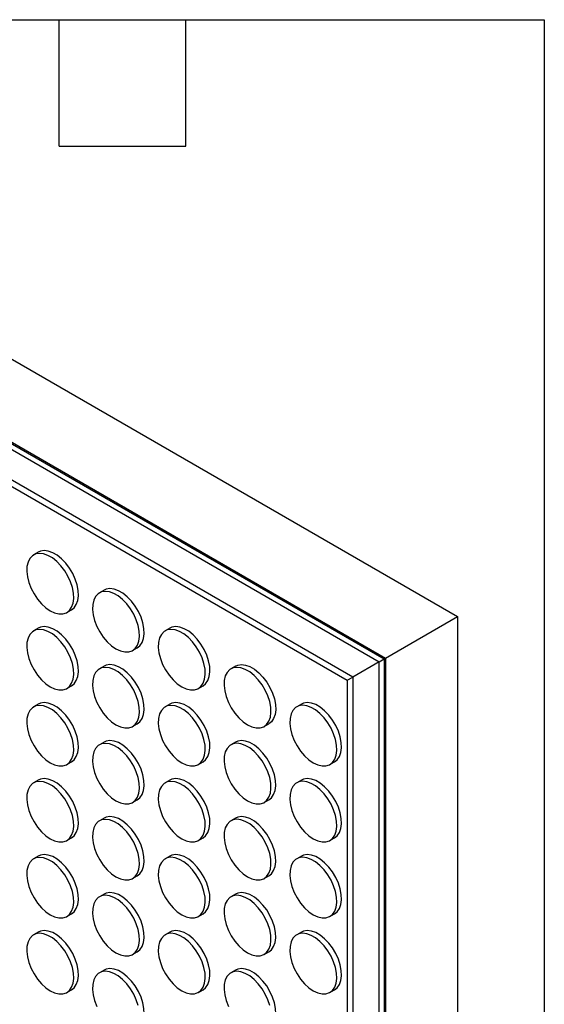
# Model space of a CAD drawing. Header units: millimetres. Extents: x 32 to 1365, y 32 to 1048.
# Tile 13 of 13: x 1207 to 1365, y 752 to 1048. Entities that reach past the tile are written whole.
import ezdxf

# ---------------------------------------------------------------- set-up
doc = ezdxf.new("R2010")
doc.units = ezdxf.units.MM
doc.header["$LTSCALE"] = 5
doc.linetypes.add('SLD-Solid', pattern=[0])
doc.layers.add('TEXT', color=140, linetype='SLD-Solid', lineweight=25)

msp = doc.modelspace()

# ---------------------------------------------------------------- linework, layer by layer
for p, q in [((1074.098, 1021.177), (1339.122, 868.183)), ((1084.487, 990.193), (1317.483, 855.688)), ((1085.418, 987.453), (1315.575, 854.586)), ((1085.902, 988.825), (1317.005, 855.412)), ((1307.596, 849.978), (1090.114, 975.528)), ((1090.362, 973.413), (1305.888, 848.992)), ((1212.924, 887.53), (1211.51, 886.713)), ((1232.723, 876.1), (1231.309, 875.284)), ((1221.509, 869.393), (1222.923, 870.209)), ((1317.483, 855.688), (1339.122, 868.183)), ((1339.122, 868.183), (1339.122, 313.261)), ((1212.924, 864.667), (1211.51, 863.85)), ((1252.522, 864.67), (1251.108, 863.854)), ((1241.308, 857.963), (1242.722, 858.779)), ((1232.723, 853.237), (1231.309, 852.421)), ((1272.321, 853.241), (1270.907, 852.424)), ((1315.575, 854.586), (1307.596, 849.978)), ((1315.575, 854.586), (1317.005, 855.412)), ((1315.575, 339.928), (1315.575, 854.586)), ((1317.005, 855.412), (1317.483, 855.688)), ((1317.005, 855.412), (1317.005, 339.66)), ((1317.483, 855.688), (1317.483, 337.751)), ((1221.509, 846.529), (1222.923, 847.346)), ((1261.107, 846.533), (1262.521, 847.349)), ((1305.888, 848.992), (1307.596, 849.978)), ((1305.888, 848.992), (1305.888, 351.229)), ((1307.596, 849.978), (1307.596, 349.957)), ((1212.924, 841.804), (1211.51, 840.987)), ((1252.522, 841.807), (1251.108, 840.991)), ((1292.12, 841.811), (1290.706, 840.995)), ((1241.308, 835.1), (1242.722, 835.916)), ((1280.906, 835.103), (1282.32, 835.92)), ((1232.723, 830.374), (1231.309, 829.557)), ((1272.321, 830.378), (1270.907, 829.561)), ((1221.509, 823.666), (1222.923, 824.483)), ((1261.107, 823.67), (1262.521, 824.486)), ((1300.705, 823.674), (1302.119, 824.49)), ((1212.924, 818.94), (1211.51, 818.124)), ((1252.522, 818.944), (1251.108, 818.128)), ((1292.12, 818.948), (1290.706, 818.131)), ((1241.308, 812.237), (1242.722, 813.053)), ((1280.906, 812.24), (1282.32, 813.057)), ((1232.723, 807.511), (1231.309, 806.694)), ((1272.321, 807.514), (1270.907, 806.698)), ((1221.509, 800.803), (1222.923, 801.619)), ((1261.107, 800.807), (1262.521, 801.623)), ((1300.705, 800.811), (1302.119, 801.627)), ((1212.924, 796.077), (1211.51, 795.261)), ((1252.522, 796.081), (1251.108, 795.265)), ((1292.12, 796.085), (1290.706, 795.268)), ((1241.308, 789.373), (1242.722, 790.19)), ((1280.906, 789.377), (1282.32, 790.194)), ((1232.723, 784.648), (1231.309, 783.831)), ((1272.321, 784.651), (1270.907, 783.835)), ((1221.509, 777.94), (1222.923, 778.756)), ((1261.107, 777.944), (1262.521, 778.76)), ((1300.705, 777.947), (1302.119, 778.764)), ((1212.924, 773.214), (1211.51, 772.398)), ((1252.522, 773.218), (1251.108, 772.401)), ((1292.12, 773.222), (1290.706, 772.405)), ((1241.308, 766.51), (1242.722, 767.327)), ((1280.906, 766.514), (1282.32, 767.33)), ((1232.723, 761.784), (1231.309, 760.968)), ((1272.321, 761.788), (1270.907, 760.972)), ((1221.509, 755.077), (1222.923, 755.893)), ((1261.107, 755.081), (1262.521, 755.897)), ((1300.705, 755.084), (1302.119, 755.901))]:
    msp.add_line(p, q)
at = {"flags": 128}
for points in [[(1216.509, 869.888), (1217.848, 869.263), (1219.138, 868.955), (1220.332, 868.977), (1221.389, 869.326), (1222.269, 869.991), (1222.942, 870.948), (1223.381, 872.161), (1223.573, 873.587), (1223.509, 875.175), (1223.192, 876.866), (1222.633, 878.601), (1221.853, 880.315), (1220.881, 881.948), (1219.75, 883.44), (1218.502, 884.738), (1217.182, 885.793), (1215.837, 886.569), (1214.517, 887.038), (1213.269, 887.181), (1212.138, 886.995), (1211.166, 886.485), (1210.386, 885.671), (1209.827, 884.581), (1209.51, 883.256), (1209.446, 881.742), (1209.638, 880.095), (1210.077, 878.374), (1210.75, 876.642), (1211.63, 874.96), (1212.687, 873.391), (1213.881, 871.99), (1215.171, 870.808), (1216.509, 869.888)], [(1222.923, 870.209), (1223.684, 870.808), (1224.356, 871.764), (1224.795, 872.977), (1224.987, 874.403), (1224.923, 875.991), (1224.606, 877.683), (1224.047, 879.417), (1223.268, 881.132), (1222.295, 882.765), (1221.164, 884.257), (1219.916, 885.554), (1218.596, 886.61), (1217.252, 887.386), (1215.932, 887.854), (1214.684, 887.998), (1213.553, 887.811), (1212.924, 887.53)], [(1236.308, 858.458), (1237.647, 857.833), (1238.937, 857.526), (1240.131, 857.547), (1241.188, 857.897), (1242.068, 858.562), (1242.741, 859.518), (1243.18, 860.731), (1243.372, 862.157), (1243.308, 863.745), (1242.991, 865.436), (1242.432, 867.171), (1241.652, 868.885), (1240.68, 870.518), (1239.549, 872.01), (1238.301, 873.308), (1236.981, 874.364), (1235.636, 875.14), (1234.316, 875.608), (1233.068, 875.751), (1231.937, 875.565), (1230.965, 875.055), (1230.185, 874.241), (1229.626, 873.151), (1229.309, 871.826), (1229.245, 870.312), (1229.437, 868.665), (1229.876, 866.944), (1230.549, 865.212), (1231.429, 863.531), (1232.486, 861.961), (1233.68, 860.56), (1234.97, 859.378), (1236.308, 858.458)], [(1242.722, 858.779), (1243.483, 859.378), (1244.155, 860.335), (1244.594, 861.548), (1244.786, 862.974), (1244.722, 864.561), (1244.405, 866.253), (1243.846, 867.987), (1243.067, 869.702), (1242.094, 871.335), (1240.963, 872.827), (1239.715, 874.124), (1238.395, 875.18), (1237.051, 875.956), (1235.731, 876.424), (1234.483, 876.568), (1233.352, 876.381), (1232.723, 876.1)], [(1222.923, 847.346), (1223.684, 847.945), (1224.356, 848.901), (1224.795, 850.114), (1224.987, 851.54), (1224.923, 853.128), (1224.606, 854.819), (1224.047, 856.554), (1223.268, 858.268), (1222.295, 859.901), (1221.164, 861.393), (1219.916, 862.691), (1218.596, 863.747), (1217.252, 864.523), (1215.932, 864.991), (1214.684, 865.134), (1213.553, 864.948), (1212.924, 864.667)], [(1262.521, 847.349), (1263.282, 847.948), (1263.954, 848.905), (1264.393, 850.118), (1264.585, 851.544), (1264.521, 853.132), (1264.204, 854.823), (1263.645, 856.558), (1262.866, 858.272), (1261.893, 859.905), (1260.762, 861.397), (1259.514, 862.695), (1258.194, 863.75), (1256.85, 864.526), (1255.53, 864.995), (1254.282, 865.138), (1253.151, 864.952), (1252.522, 864.67)], [(1216.509, 847.024), (1217.848, 846.399), (1219.138, 846.092), (1220.332, 846.114), (1221.389, 846.463), (1222.269, 847.128), (1222.942, 848.085), (1223.381, 849.298), (1223.573, 850.724), (1223.509, 852.311), (1223.192, 854.003), (1222.633, 855.737), (1221.853, 857.452), (1220.881, 859.085), (1219.75, 860.577), (1218.502, 861.874), (1217.182, 862.93), (1215.837, 863.706), (1214.517, 864.175), (1213.269, 864.318), (1212.138, 864.132), (1211.166, 863.622), (1210.386, 862.808), (1209.827, 861.718), (1209.51, 860.392), (1209.446, 858.879), (1209.638, 857.232), (1210.077, 855.511), (1210.75, 853.779), (1211.63, 852.097), (1212.687, 850.528), (1213.881, 849.127), (1215.171, 847.945), (1216.509, 847.024)], [(1256.107, 847.028), (1257.446, 846.403), (1258.736, 846.096), (1259.93, 846.117), (1260.987, 846.467), (1261.867, 847.132), (1262.54, 848.088), (1262.979, 849.302), (1263.171, 850.728), (1263.107, 852.315), (1262.79, 854.007), (1262.231, 855.741), (1261.451, 857.456), (1260.479, 859.089), (1259.348, 860.581), (1258.1, 861.878), (1256.78, 862.934), (1255.435, 863.71), (1254.115, 864.178), (1252.867, 864.322), (1251.736, 864.135), (1250.764, 863.626), (1249.984, 862.811), (1249.425, 861.722), (1249.108, 860.396), (1249.044, 858.882), (1249.236, 857.235), (1249.675, 855.515), (1250.348, 853.782), (1251.228, 852.101), (1252.285, 850.531), (1253.479, 849.13), (1254.769, 847.948), (1256.107, 847.028)], [(1242.722, 835.916), (1243.483, 836.515), (1244.155, 837.471), (1244.594, 838.685), (1244.786, 840.111), (1244.722, 841.698), (1244.405, 843.39), (1243.846, 845.124), (1243.067, 846.839), (1242.094, 848.472), (1240.963, 849.964), (1239.715, 851.261), (1238.395, 852.317), (1237.051, 853.093), (1235.731, 853.561), (1234.483, 853.705), (1233.352, 853.518), (1232.723, 853.237)], [(1272.321, 853.241), (1272.95, 853.522), (1274.081, 853.708), (1275.329, 853.565), (1276.649, 853.097), (1277.993, 852.321), (1279.313, 851.265), (1280.561, 849.967), (1281.692, 848.475), (1282.665, 846.842), (1283.444, 845.128), (1284.003, 843.393), (1284.32, 841.702), (1284.384, 840.114), (1284.192, 838.688), (1283.753, 837.475), (1283.081, 836.519), (1282.32, 835.92)], [(1236.308, 835.595), (1237.647, 834.97), (1238.937, 834.663), (1240.131, 834.684), (1241.188, 835.034), (1242.068, 835.699), (1242.741, 836.655), (1243.18, 837.868), (1243.372, 839.294), (1243.308, 840.882), (1242.991, 842.573), (1242.432, 844.308), (1241.652, 846.022), (1240.68, 847.655), (1239.549, 849.147), (1238.301, 850.445), (1236.981, 851.501), (1235.636, 852.277), (1234.316, 852.745), (1233.068, 852.888), (1231.937, 852.702), (1230.965, 852.192), (1230.185, 851.378), (1229.626, 850.288), (1229.309, 848.963), (1229.245, 847.449), (1229.437, 845.802), (1229.876, 844.081), (1230.549, 842.349), (1231.429, 840.667), (1232.486, 839.098), (1233.68, 837.697), (1234.97, 836.515), (1236.308, 835.595)], [(1275.906, 835.598), (1277.245, 834.973), (1278.534, 834.666), (1279.729, 834.688), (1280.786, 835.037), (1281.666, 835.702), (1282.339, 836.659), (1282.778, 837.872), (1282.97, 839.298), (1282.906, 840.885), (1282.589, 842.577), (1282.03, 844.311), (1281.25, 846.026), (1280.277, 847.659), (1279.147, 849.151), (1277.899, 850.448), (1276.579, 851.504), (1275.234, 852.28), (1273.914, 852.749), (1272.666, 852.892), (1271.535, 852.706), (1270.562, 852.196), (1269.783, 851.382), (1269.224, 850.292), (1268.907, 848.966), (1268.843, 847.453), (1269.035, 845.806), (1269.474, 844.085), (1270.147, 842.353), (1271.027, 840.671), (1272.084, 839.102), (1273.278, 837.701), (1274.568, 836.519), (1275.906, 835.598)], [(1216.509, 824.161), (1217.848, 823.536), (1219.138, 823.229), (1220.332, 823.251), (1221.389, 823.6), (1222.269, 824.265), (1222.942, 825.222), (1223.381, 826.435), (1223.573, 827.861), (1223.509, 829.448), (1223.192, 831.14), (1222.633, 832.874), (1221.853, 834.589), (1220.881, 836.222), (1219.75, 837.714), (1218.502, 839.011), (1217.182, 840.067), (1215.837, 840.843), (1214.517, 841.311), (1213.269, 841.455), (1212.138, 841.269), (1211.166, 840.759), (1210.386, 839.945), (1209.827, 838.855), (1209.51, 837.529), (1209.446, 836.016), (1209.638, 834.369), (1210.077, 832.648), (1210.75, 830.915), (1211.63, 829.234), (1212.687, 827.664), (1213.881, 826.263), (1215.171, 825.081), (1216.509, 824.161)], [(1222.923, 824.483), (1223.684, 825.082), (1224.356, 826.038), (1224.795, 827.251), (1224.987, 828.677), (1224.923, 830.265), (1224.606, 831.956), (1224.047, 833.691), (1223.268, 835.405), (1222.295, 837.038), (1221.164, 838.53), (1219.916, 839.828), (1218.596, 840.884), (1217.252, 841.66), (1215.932, 842.128), (1214.684, 842.271), (1213.553, 842.085), (1212.924, 841.804)], [(1256.107, 824.165), (1257.446, 823.54), (1258.736, 823.233), (1259.93, 823.254), (1260.987, 823.604), (1261.867, 824.269), (1262.54, 825.225), (1262.979, 826.438), (1263.171, 827.864), (1263.107, 829.452), (1262.79, 831.144), (1262.231, 832.878), (1261.451, 834.593), (1260.479, 836.226), (1259.348, 837.718), (1258.1, 839.015), (1256.78, 840.071), (1255.435, 840.847), (1254.115, 841.315), (1252.867, 841.459), (1251.736, 841.272), (1250.764, 840.763), (1249.984, 839.948), (1249.425, 838.859), (1249.108, 837.533), (1249.044, 836.019), (1249.236, 834.372), (1249.675, 832.652), (1250.348, 830.919), (1251.228, 829.238), (1252.285, 827.668), (1253.479, 826.267), (1254.769, 825.085), (1256.107, 824.165)], [(1262.521, 824.486), (1263.282, 825.085), (1263.954, 826.042), (1264.393, 827.255), (1264.585, 828.681), (1264.521, 830.268), (1264.204, 831.96), (1263.645, 833.694), (1262.866, 835.409), (1261.893, 837.042), (1260.762, 838.534), (1259.514, 839.831), (1258.194, 840.887), (1256.85, 841.663), (1255.53, 842.132), (1254.282, 842.275), (1253.151, 842.089), (1252.522, 841.807)], [(1295.705, 824.169), (1297.044, 823.544), (1298.333, 823.237), (1299.528, 823.258), (1300.585, 823.608), (1301.465, 824.273), (1302.138, 825.229), (1302.577, 826.442), (1302.768, 827.868), (1302.705, 829.456), (1302.388, 831.147), (1301.829, 832.882), (1301.049, 834.596), (1300.076, 836.229), (1298.946, 837.721), (1297.698, 839.019), (1296.378, 840.075), (1295.033, 840.851), (1293.713, 841.319), (1292.465, 841.462), (1291.334, 841.276), (1290.361, 840.766), (1289.582, 839.952), (1289.023, 838.862), (1288.706, 837.537), (1288.642, 836.023), (1288.834, 834.376), (1289.273, 832.655), (1289.946, 830.923), (1290.826, 829.241), (1291.883, 827.672), (1293.077, 826.271), (1294.367, 825.089), (1295.705, 824.169)], [(1302.119, 824.49), (1302.88, 825.089), (1303.552, 826.045), (1303.991, 827.259), (1304.183, 828.685), (1304.119, 830.272), (1303.802, 831.964), (1303.243, 833.698), (1302.464, 835.413), (1301.491, 837.046), (1300.36, 838.538), (1299.112, 839.835), (1297.792, 840.891), (1296.448, 841.667), (1295.128, 842.135), (1293.88, 842.279), (1292.749, 842.092), (1292.12, 841.811)], [(1236.308, 812.732), (1237.647, 812.107), (1238.937, 811.799), (1240.131, 811.821), (1241.188, 812.17), (1242.068, 812.835), (1242.741, 813.792), (1243.18, 815.005), (1243.372, 816.431), (1243.308, 818.019), (1242.991, 819.71), (1242.432, 821.445), (1241.652, 823.159), (1240.68, 824.792), (1239.549, 826.284), (1238.301, 827.582), (1236.981, 828.637), (1235.636, 829.413), (1234.316, 829.882), (1233.068, 830.025), (1231.937, 829.839), (1230.965, 829.329), (1230.185, 828.515), (1229.626, 827.425), (1229.309, 826.1), (1229.245, 824.586), (1229.437, 822.939), (1229.876, 821.218), (1230.549, 819.486), (1231.429, 817.804), (1232.486, 816.235), (1233.68, 814.834), (1234.97, 813.652), (1236.308, 812.732)], [(1242.722, 813.053), (1243.483, 813.652), (1244.155, 814.608), (1244.594, 815.821), (1244.786, 817.247), (1244.722, 818.835), (1244.405, 820.527), (1243.846, 822.261), (1243.067, 823.976), (1242.094, 825.609), (1240.963, 827.101), (1239.715, 828.398), (1238.395, 829.454), (1237.051, 830.23), (1235.731, 830.698), (1234.483, 830.842), (1233.352, 830.655), (1232.723, 830.374)], [(1275.906, 812.735), (1277.245, 812.11), (1278.534, 811.803), (1279.729, 811.825), (1280.786, 812.174), (1281.666, 812.839), (1282.339, 813.796), (1282.778, 815.009), (1282.97, 816.435), (1282.906, 818.022), (1282.589, 819.714), (1282.03, 821.448), (1281.25, 823.163), (1280.277, 824.796), (1279.147, 826.288), (1277.899, 827.585), (1276.579, 828.641), (1275.234, 829.417), (1273.914, 829.885), (1272.666, 830.029), (1271.535, 829.843), (1270.562, 829.333), (1269.783, 828.519), (1269.224, 827.429), (1268.907, 826.103), (1268.843, 824.59), (1269.035, 822.943), (1269.474, 821.222), (1270.147, 819.489), (1271.027, 817.808), (1272.084, 816.238), (1273.278, 814.837), (1274.568, 813.655), (1275.906, 812.735)], [(1282.32, 813.057), (1283.081, 813.656), (1283.753, 814.612), (1284.192, 815.825), (1284.384, 817.251), (1284.32, 818.839), (1284.003, 820.53), (1283.444, 822.265), (1282.665, 823.979), (1281.692, 825.612), (1280.561, 827.104), (1279.313, 828.402), (1277.993, 829.458), (1276.649, 830.234), (1275.329, 830.702), (1274.081, 830.845), (1272.95, 830.659), (1272.321, 830.378)], [(1216.509, 801.298), (1217.848, 800.673), (1219.138, 800.366), (1220.332, 800.387), (1221.389, 800.737), (1222.269, 801.402), (1222.942, 802.358), (1223.381, 803.572), (1223.573, 804.998), (1223.509, 806.585), (1223.192, 808.277), (1222.633, 810.011), (1221.853, 811.726), (1220.881, 813.359), (1219.75, 814.851), (1218.502, 816.148), (1217.182, 817.204), (1215.837, 817.98), (1214.517, 818.448), (1213.269, 818.592), (1212.138, 818.405), (1211.166, 817.896), (1210.386, 817.081), (1209.827, 815.992), (1209.51, 814.666), (1209.446, 813.152), (1209.638, 811.505), (1210.077, 809.785), (1210.75, 808.052), (1211.63, 806.371), (1212.687, 804.801), (1213.881, 803.4), (1215.171, 802.218), (1216.509, 801.298)], [(1222.923, 801.619), (1223.684, 802.218), (1224.356, 803.175), (1224.795, 804.388), (1224.987, 805.814), (1224.923, 807.402), (1224.606, 809.093), (1224.047, 810.828), (1223.268, 812.542), (1222.295, 814.175), (1221.164, 815.667), (1219.916, 816.965), (1218.596, 818.02), (1217.252, 818.796), (1215.932, 819.265), (1214.684, 819.408), (1213.553, 819.222), (1212.924, 818.94)], [(1256.107, 801.302), (1257.446, 800.677), (1258.736, 800.37), (1259.93, 800.391), (1260.987, 800.741), (1261.867, 801.406), (1262.54, 802.362), (1262.979, 803.575), (1263.171, 805.001), (1263.107, 806.589), (1262.79, 808.28), (1262.231, 810.015), (1261.451, 811.729), (1260.479, 813.362), (1259.348, 814.854), (1258.1, 816.152), (1256.78, 817.208), (1255.435, 817.984), (1254.115, 818.452), (1252.867, 818.595), (1251.736, 818.409), (1250.764, 817.899), (1249.984, 817.085), (1249.425, 815.995), (1249.108, 814.67), (1249.044, 813.156), (1249.236, 811.509), (1249.675, 809.788), (1250.348, 808.056), (1251.228, 806.375), (1252.285, 804.805), (1253.479, 803.404), (1254.769, 802.222), (1256.107, 801.302)], [(1262.521, 801.623), (1263.282, 802.222), (1263.954, 803.179), (1264.393, 804.392), (1264.585, 805.818), (1264.521, 807.405), (1264.204, 809.097), (1263.645, 810.831), (1262.866, 812.546), (1261.893, 814.179), (1260.762, 815.671), (1259.514, 816.968), (1258.194, 818.024), (1256.85, 818.8), (1255.53, 819.268), (1254.282, 819.412), (1253.151, 819.225), (1252.522, 818.944)], [(1295.705, 801.306), (1297.044, 800.681), (1298.333, 800.373), (1299.528, 800.395), (1300.585, 800.744), (1301.465, 801.409), (1302.138, 802.366), (1302.577, 803.579), (1302.768, 805.005), (1302.705, 806.593), (1302.388, 808.284), (1301.829, 810.019), (1301.049, 811.733), (1300.076, 813.366), (1298.946, 814.858), (1297.698, 816.156), (1296.378, 817.211), (1295.033, 817.987), (1293.713, 818.456), (1292.465, 818.599), (1291.334, 818.413), (1290.361, 817.903), (1289.582, 817.089), (1289.023, 815.999), (1288.706, 814.674), (1288.642, 813.16), (1288.834, 811.513), (1289.273, 809.792), (1289.946, 808.06), (1290.826, 806.378), (1291.883, 804.809), (1293.077, 803.408), (1294.367, 802.226), (1295.705, 801.306)], [(1302.119, 801.627), (1302.88, 802.226), (1303.552, 803.182), (1303.991, 804.395), (1304.183, 805.821), (1304.119, 807.409), (1303.802, 809.101), (1303.243, 810.835), (1302.464, 812.55), (1301.491, 814.183), (1300.36, 815.675), (1299.112, 816.972), (1297.792, 818.028), (1296.448, 818.804), (1295.128, 819.272), (1293.88, 819.416), (1292.749, 819.229), (1292.12, 818.948)], [(1236.308, 789.868), (1237.647, 789.243), (1238.937, 788.936), (1240.131, 788.958), (1241.188, 789.307), (1242.068, 789.972), (1242.741, 790.929), (1243.18, 792.142), (1243.372, 793.568), (1243.308, 795.155), (1242.991, 796.847), (1242.432, 798.581), (1241.652, 800.296), (1240.68, 801.929), (1239.549, 803.421), (1238.301, 804.718), (1236.981, 805.774), (1235.636, 806.55), (1234.316, 807.019), (1233.068, 807.162), (1231.937, 806.976), (1230.965, 806.466), (1230.185, 805.652), (1229.626, 804.562), (1229.309, 803.236), (1229.245, 801.723), (1229.437, 800.076), (1229.876, 798.355), (1230.549, 796.623), (1231.429, 794.941), (1232.486, 793.372), (1233.68, 791.971), (1234.97, 790.789), (1236.308, 789.868)], [(1242.722, 790.19), (1243.483, 790.789), (1244.155, 791.745), (1244.594, 792.958), (1244.786, 794.384), (1244.722, 795.972), (1244.405, 797.663), (1243.846, 799.398), (1243.067, 801.112), (1242.094, 802.745), (1240.963, 804.237), (1239.715, 805.535), (1238.395, 806.591), (1237.051, 807.367), (1235.731, 807.835), (1234.483, 807.978), (1233.352, 807.792), (1232.723, 807.511)], [(1275.906, 789.872), (1277.245, 789.247), (1278.534, 788.94), (1279.729, 788.961), (1280.786, 789.311), (1281.666, 789.976), (1282.339, 790.932), (1282.778, 792.146), (1282.97, 793.572), (1282.906, 795.159), (1282.589, 796.851), (1282.03, 798.585), (1281.25, 800.3), (1280.277, 801.933), (1279.147, 803.425), (1277.899, 804.722), (1276.579, 805.778), (1275.234, 806.554), (1273.914, 807.022), (1272.666, 807.166), (1271.535, 806.979), (1270.562, 806.47), (1269.783, 805.655), (1269.224, 804.566), (1268.907, 803.24), (1268.843, 801.726), (1269.035, 800.079), (1269.474, 798.359), (1270.147, 796.626), (1271.027, 794.945), (1272.084, 793.375), (1273.278, 791.974), (1274.568, 790.792), (1275.906, 789.872)], [(1282.32, 790.194), (1283.081, 790.792), (1283.753, 791.749), (1284.192, 792.962), (1284.384, 794.388), (1284.32, 795.976), (1284.003, 797.667), (1283.444, 799.402), (1282.665, 801.116), (1281.692, 802.749), (1280.561, 804.241), (1279.313, 805.539), (1277.993, 806.594), (1276.649, 807.37), (1275.329, 807.839), (1274.081, 807.982), (1272.95, 807.796), (1272.321, 807.514)], [(1216.509, 778.435), (1217.848, 777.81), (1219.138, 777.503), (1220.332, 777.524), (1221.389, 777.874), (1222.269, 778.539), (1222.942, 779.495), (1223.381, 780.708), (1223.573, 782.134), (1223.509, 783.722), (1223.192, 785.414), (1222.633, 787.148), (1221.853, 788.863), (1220.881, 790.496), (1219.75, 791.988), (1218.502, 793.285), (1217.182, 794.341), (1215.837, 795.117), (1214.517, 795.585), (1213.269, 795.729), (1212.138, 795.542), (1211.166, 795.033), (1210.386, 794.218), (1209.827, 793.129), (1209.51, 791.803), (1209.446, 790.289), (1209.638, 788.642), (1210.077, 786.922), (1210.75, 785.189), (1211.63, 783.508), (1212.687, 781.938), (1213.881, 780.537), (1215.171, 779.355), (1216.509, 778.435)], [(1222.923, 778.756), (1223.684, 779.355), (1224.356, 780.312), (1224.795, 781.525), (1224.987, 782.951), (1224.923, 784.538), (1224.606, 786.23), (1224.047, 787.964), (1223.268, 789.679), (1222.295, 791.312), (1221.164, 792.804), (1219.916, 794.101), (1218.596, 795.157), (1217.252, 795.933), (1215.932, 796.402), (1214.684, 796.545), (1213.553, 796.359), (1212.924, 796.077)], [(1256.107, 778.439), (1257.446, 777.814), (1258.736, 777.507), (1259.93, 777.528), (1260.987, 777.878), (1261.867, 778.543), (1262.54, 779.499), (1262.979, 780.712), (1263.171, 782.138), (1263.107, 783.726), (1262.79, 785.417), (1262.231, 787.152), (1261.451, 788.866), (1260.479, 790.499), (1259.348, 791.991), (1258.1, 793.289), (1256.78, 794.345), (1255.435, 795.121), (1254.115, 795.589), (1252.867, 795.732), (1251.736, 795.546), (1250.764, 795.036), (1249.984, 794.222), (1249.425, 793.132), (1249.108, 791.807), (1249.044, 790.293), (1249.236, 788.646), (1249.675, 786.925), (1250.348, 785.193), (1251.228, 783.511), (1252.285, 781.942), (1253.479, 780.541), (1254.769, 779.359), (1256.107, 778.439)], [(1262.521, 778.76), (1263.282, 779.359), (1263.954, 780.315), (1264.393, 781.529), (1264.585, 782.955), (1264.521, 784.542), (1264.204, 786.234), (1263.645, 787.968), (1262.866, 789.683), (1261.893, 791.316), (1260.762, 792.808), (1259.514, 794.105), (1258.194, 795.161), (1256.85, 795.937), (1255.53, 796.405), (1254.282, 796.549), (1253.151, 796.362), (1252.522, 796.081)], [(1295.705, 778.442), (1297.044, 777.817), (1298.333, 777.51), (1299.528, 777.532), (1300.585, 777.881), (1301.465, 778.546), (1302.138, 779.503), (1302.577, 780.716), (1302.768, 782.142), (1302.705, 783.729), (1302.388, 785.421), (1301.829, 787.155), (1301.049, 788.87), (1300.076, 790.503), (1298.946, 791.995), (1297.698, 793.292), (1296.378, 794.348), (1295.033, 795.124), (1293.713, 795.593), (1292.465, 795.736), (1291.334, 795.55), (1290.361, 795.04), (1289.582, 794.226), (1289.023, 793.136), (1288.706, 791.81), (1288.642, 790.297), (1288.834, 788.65), (1289.273, 786.929), (1289.946, 785.197), (1290.826, 783.515), (1291.883, 781.946), (1293.077, 780.545), (1294.367, 779.363), (1295.705, 778.442)], [(1302.119, 778.764), (1302.88, 779.363), (1303.552, 780.319), (1303.991, 781.532), (1304.183, 782.958), (1304.119, 784.546), (1303.802, 786.237), (1303.243, 787.972), (1302.464, 789.686), (1301.491, 791.319), (1300.36, 792.811), (1299.112, 794.109), (1297.792, 795.165), (1296.448, 795.941), (1295.128, 796.409), (1293.88, 796.552), (1292.749, 796.366), (1292.12, 796.085)], [(1242.722, 767.327), (1243.483, 767.926), (1244.155, 768.882), (1244.594, 770.095), (1244.786, 771.521), (1244.722, 773.109), (1244.405, 774.8), (1243.846, 776.535), (1243.067, 778.249), (1242.094, 779.882), (1240.963, 781.374), (1239.715, 782.672), (1238.395, 783.728), (1237.051, 784.504), (1235.731, 784.972), (1234.483, 785.115), (1233.352, 784.929), (1232.723, 784.648)], [(1282.32, 767.33), (1283.081, 767.929), (1283.753, 768.886), (1284.192, 770.099), (1284.384, 771.525), (1284.32, 773.112), (1284.003, 774.804), (1283.444, 776.538), (1282.665, 778.253), (1281.692, 779.886), (1280.561, 781.378), (1279.313, 782.675), (1277.993, 783.731), (1276.649, 784.507), (1275.329, 784.976), (1274.081, 785.119), (1272.95, 784.933), (1272.321, 784.651)], [(1236.308, 767.005), (1237.647, 766.38), (1238.937, 766.073), (1240.131, 766.095), (1241.188, 766.444), (1242.068, 767.109), (1242.741, 768.066), (1243.18, 769.279), (1243.372, 770.705), (1243.308, 772.292), (1242.991, 773.984), (1242.432, 775.718), (1241.652, 777.433), (1240.68, 779.066), (1239.549, 780.558), (1238.301, 781.855), (1236.981, 782.911), (1235.636, 783.687), (1234.316, 784.155), (1233.068, 784.299), (1231.937, 784.113), (1230.965, 783.603), (1230.185, 782.789), (1229.626, 781.699), (1229.309, 780.373), (1229.245, 778.86), (1229.437, 777.213), (1229.876, 775.492), (1230.549, 773.759), (1231.429, 772.078), (1232.486, 770.508), (1233.68, 769.107), (1234.97, 767.925), (1236.308, 767.005)], [(1275.906, 767.009), (1277.245, 766.384), (1278.534, 766.077), (1279.729, 766.098), (1280.786, 766.448), (1281.666, 767.113), (1282.339, 768.069), (1282.778, 769.282), (1282.97, 770.708), (1282.906, 772.296), (1282.589, 773.988), (1282.03, 775.722), (1281.25, 777.437), (1280.277, 779.07), (1279.147, 780.562), (1277.899, 781.859), (1276.579, 782.915), (1275.234, 783.691), (1273.914, 784.159), (1272.666, 784.303), (1271.535, 784.116), (1270.562, 783.607), (1269.783, 782.792), (1269.224, 781.703), (1268.907, 780.377), (1268.843, 778.863), (1269.035, 777.216), (1269.474, 775.496), (1270.147, 773.763), (1271.027, 772.082), (1272.084, 770.512), (1273.278, 769.111), (1274.568, 767.929), (1275.906, 767.009)], [(1222.923, 755.893), (1223.684, 756.492), (1224.356, 757.449), (1224.795, 758.662), (1224.987, 760.088), (1224.923, 761.675), (1224.606, 763.367), (1224.047, 765.101), (1223.268, 766.816), (1222.295, 768.449), (1221.164, 769.941), (1219.916, 771.238), (1218.596, 772.294), (1217.252, 773.07), (1215.932, 773.538), (1214.684, 773.682), (1213.553, 773.495), (1212.924, 773.214)], [(1262.521, 755.897), (1263.282, 756.496), (1263.954, 757.452), (1264.393, 758.665), (1264.585, 760.091), (1264.521, 761.679), (1264.204, 763.371), (1263.645, 765.105), (1262.866, 766.82), (1261.893, 768.453), (1260.762, 769.945), (1259.514, 771.242), (1258.194, 772.298), (1256.85, 773.074), (1255.53, 773.542), (1254.282, 773.686), (1253.151, 773.499), (1252.522, 773.218)], [(1302.119, 755.901), (1302.88, 756.5), (1303.552, 757.456), (1303.991, 758.669), (1304.183, 760.095), (1304.119, 761.683), (1303.802, 763.374), (1303.243, 765.109), (1302.464, 766.823), (1301.491, 768.456), (1300.36, 769.948), (1299.112, 771.246), (1297.792, 772.302), (1296.448, 773.078), (1295.128, 773.546), (1293.88, 773.689), (1292.749, 773.503), (1292.12, 773.222)], [(1216.509, 755.572), (1217.848, 754.947), (1219.138, 754.64), (1220.332, 754.661), (1221.389, 755.011), (1222.269, 755.676), (1222.942, 756.632), (1223.381, 757.845), (1223.573, 759.271), (1223.509, 760.859), (1223.192, 762.55), (1222.633, 764.285), (1221.853, 765.999), (1220.881, 767.632), (1219.75, 769.124), (1218.502, 770.422), (1217.182, 771.478), (1215.837, 772.254), (1214.517, 772.722), (1213.269, 772.865), (1212.138, 772.679), (1211.166, 772.169), (1210.386, 771.355), (1209.827, 770.265), (1209.51, 768.94), (1209.446, 767.426), (1209.638, 765.779), (1210.077, 764.058), (1210.75, 762.326), (1211.63, 760.645), (1212.687, 759.075), (1213.881, 757.674), (1215.171, 756.492), (1216.509, 755.572)], [(1256.107, 755.576), (1257.446, 754.951), (1258.736, 754.643), (1259.93, 754.665), (1260.987, 755.014), (1261.867, 755.679), (1262.54, 756.636), (1262.979, 757.849), (1263.171, 759.275), (1263.107, 760.863), (1262.79, 762.554), (1262.231, 764.289), (1261.451, 766.003), (1260.479, 767.636), (1259.348, 769.128), (1258.1, 770.426), (1256.78, 771.481), (1255.435, 772.257), (1254.115, 772.726), (1252.867, 772.869), (1251.736, 772.683), (1250.764, 772.173), (1249.984, 771.359), (1249.425, 770.269), (1249.108, 768.944), (1249.044, 767.43), (1249.236, 765.783), (1249.675, 764.062), (1250.348, 762.33), (1251.228, 760.648), (1252.285, 759.079), (1253.479, 757.678), (1254.769, 756.496), (1256.107, 755.576)], [(1295.705, 755.579), (1297.044, 754.954), (1298.333, 754.647), (1299.528, 754.669), (1300.585, 755.018), (1301.465, 755.683), (1302.138, 756.64), (1302.577, 757.853), (1302.768, 759.279), (1302.705, 760.866), (1302.388, 762.558), (1301.829, 764.292), (1301.049, 766.007), (1300.076, 767.64), (1298.946, 769.132), (1297.698, 770.429), (1296.378, 771.485), (1295.033, 772.261), (1293.713, 772.729), (1292.465, 772.873), (1291.334, 772.687), (1290.361, 772.177), (1289.582, 771.363), (1289.023, 770.273), (1288.706, 768.947), (1288.642, 767.434), (1288.834, 765.787), (1289.273, 764.066), (1289.946, 762.333), (1290.826, 760.652), (1291.883, 759.082), (1293.077, 757.681), (1294.367, 756.499), (1295.705, 755.579)], [(1242.991, 751.121), (1242.432, 752.855), (1241.652, 754.57), (1240.68, 756.203), (1239.549, 757.695), (1238.301, 758.992), (1236.981, 760.048), (1235.636, 760.824), (1234.316, 761.292), (1233.068, 761.436), (1231.937, 761.249), (1230.965, 760.74), (1230.185, 759.925), (1229.626, 758.836), (1229.309, 757.51), (1229.245, 755.996), (1229.437, 754.349), (1229.876, 752.629), (1230.549, 750.896)], [(1242.722, 744.463), (1243.483, 745.062), (1244.155, 746.019), (1244.594, 747.232), (1244.786, 748.658), (1244.722, 750.246), (1244.405, 751.937), (1243.846, 753.672), (1243.067, 755.386), (1242.094, 757.019), (1240.963, 758.511), (1239.715, 759.809), (1238.395, 760.864), (1237.051, 761.64), (1235.731, 762.109), (1234.483, 762.252), (1233.352, 762.066), (1232.723, 761.784)], [(1282.589, 751.124), (1282.03, 752.859), (1281.25, 754.573), (1280.277, 756.206), (1279.147, 757.699), (1277.899, 758.996), (1276.579, 760.052), (1275.234, 760.828), (1273.914, 761.296), (1272.666, 761.439), (1271.535, 761.253), (1270.562, 760.744), (1269.783, 759.929), (1269.224, 758.839), (1268.907, 757.514), (1268.843, 756), (1269.035, 754.353), (1269.474, 752.632), (1270.147, 750.9)], [(1282.32, 744.467), (1283.081, 745.066), (1283.753, 746.023), (1284.192, 747.236), (1284.384, 748.662), (1284.32, 750.249), (1284.003, 751.941), (1283.444, 753.675), (1282.665, 755.39), (1281.692, 757.023), (1280.561, 758.515), (1279.313, 759.812), (1277.993, 760.868), (1276.649, 761.644), (1275.329, 762.112), (1274.081, 762.256), (1272.95, 762.069), (1272.321, 761.788)]]:
    msp.add_lwpolyline(points, dxfattribs=at)
at = {"layer": 'TEXT'}
for p, q in [((31.75, 1047.75), (1365.25, 1047.75)), ((1219.2, 1009.65), (1219.2, 1047.75)), ((1257.3, 1009.65), (1257.3, 1047.75)), ((1365.25, 1047.75), (1365.25, 31.75)), ((1219.2, 1009.65), (1257.3, 1009.65))]:
    msp.add_line(p, q, dxfattribs=at)

doc.saveas('drawing.dxf')
